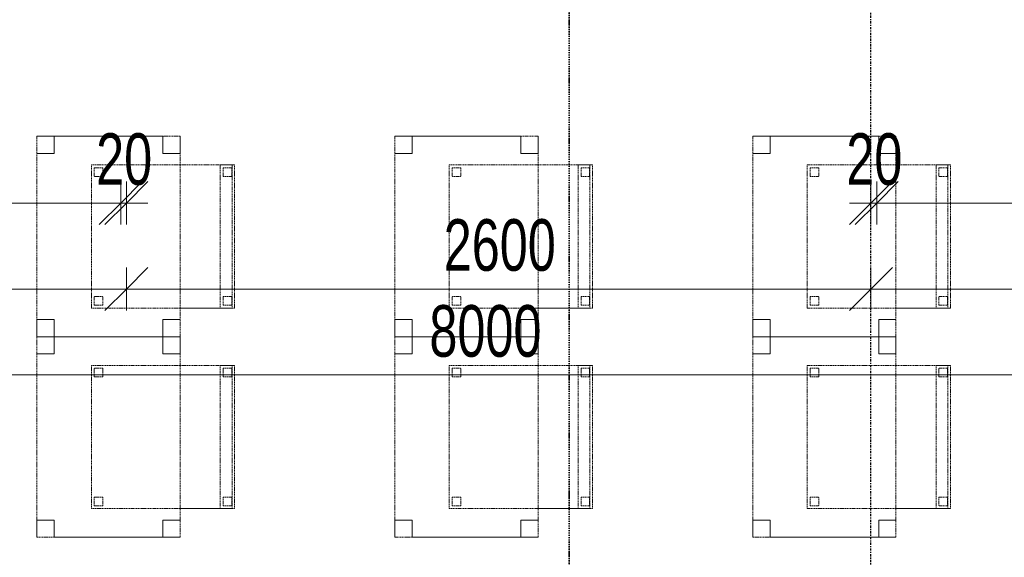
# Model space of a CAD drawing. Header units: millimetres. Extents: x -80560 to 110805, y -11020 to 52719.
# Tile 76 of 145: x 64322 to 67761, y 14480 to 16357. Entities that reach past the tile are written whole.
import ezdxf

# ---------------------------------------------------------------- set-up
doc = ezdxf.new("R2010")
doc.units = ezdxf.units.MM
for name, pattern in [('CENTER2', [20, 8, -4, 4, -4]), ('DASHDOT2', [8, 4, -2, 0, -2]), ('DASHED2', [6, 4, -2])]:
    doc.linetypes.add(name, pattern=pattern)
for name, color, linetype, lineweight in [('A-ANNO-DIMS', 211, 'Continuous', 9), ('A-ANNO-DIMS-100', 211, 'Continuous', 9), ('G-ANNO-SYMB', 111, 'Continuous', 9), ('I-FURN', 30, 'Continuous', 18), ('S-GRID', 1, 'Continuous', 9)]:
    doc.layers.add(name, color=color, linetype=linetype, lineweight=lineweight)
doc.styles.add('Arial_5', font='arial.ttf', dxfattribs={"width": 0.7, "height": 180})
doc.dimstyles.new('n3o_1_8_3', dxfattribs={"dimscale": 304.8, "dimtxt": 183.646692, "dimasz": 0.492126, "dimexe": 0.246063, "dimexo": 0.0625, "dimgap": 0.032808, "dimtad": 1, "dimdec": 0, "dimdsep": 46, "dimtxsty": 'Arial_5', "dimblk1": 'OBLIQUE', "dimblk2": 'OBLIQUE', "dimsah": 1, "dimcen": 0.09, "dimdle": 0.246063, "dimazin": 0, "dimtfac": 1, "dimtdec": 4, "dimtix": 1, "dimtmove": 0, "dimatfit": 3, "dimfxl": 0.246063, "dimfxlon": 1, "dimtvp": 1, "dimtolj": 1, "dimtzin": 0, "dimarcsym": 2})

# ---------------------------------------------------------------- blocks, each defined once
blk = doc.blocks.new('82_tafel1 - tafel 500x700 2-30673039-DO_03 derde verdieping')
at = {"layer": 'I-FURN', "linetype": 'DASHED2'}
for p, q in [((350, 250), (-350, 250)), ((-350, 250), (-350, -250)), ((350, 250), (-350, 250)), ((-350, 250), (-350, -250)), ((-350, 250), (-350, 190)), ((-290, 250), (-350, 250)), ((-290, 190), (-290, 250)), ((-290, 250), (290, 250)), ((-290, 250), (-290, 190)), ((290, 250), (290, 190)), ((290, 190), (290, 250)), ((350, 250), (290, 250)), ((350, -250), (350, 250)), ((350, -250), (350, 250)), ((350, 190), (350, 250)), ((-350, -190), (-350, 190)), ((-350, 190), (-290, 190)), ((-290, 190), (-350, 190)), ((290, 190), (350, 190)), ((350, 190), (290, 190)), ((350, 190), (350, -190)), ((-290, -190), (-350, -190)), ((-350, -190), (-290, -190)), ((-350, -190), (-350, -250)), ((-290, -250), (-290, -190)), ((-290, -190), (-290, -250)), ((350, -190), (290, -190)), ((290, -190), (290, -250)), ((290, -250), (290, -190)), ((290, -190), (350, -190)), ((350, -250), (350, -190)), ((-350, -250), (350, -250)), ((-350, -250), (350, -250)), ((-350, -250), (-290, -250)), ((290, -250), (-290, -250)), ((290, -250), (350, -250))]:
    blk.add_line(p, q, dxfattribs=at)
blk = doc.blocks.new('82_zitmeubel - stoel 500x500-V152-DO_03 derde verdieping')
at = {"layer": 'I-FURN', "linetype": 'DASHED2'}
for p, q in [((-192.1, -73), (-192.1, 237)), ((-192.1, 237), (-192.1, -73)), ((-192.1, 237), (307.9, 237)), ((-192.1, 237), (307.9, 237)), ((-182.1, 226), (-182.1, 198)), ((-182.1, 198), (-182.1, 226)), ((-153.1, 227), (-181.1, 227)), ((-181.1, 227), (-153.1, 227)), ((-152.1, 198), (-152.1, 226)), ((-152.1, 226), (-152.1, 198)), ((267.9, 226), (267.9, 198)), ((267.9, 198), (267.9, 226)), ((296.9, 227), (268.9, 227)), ((268.9, 227), (296.9, 227)), ((297.9, 198), (297.9, 226)), ((297.9, 226), (297.9, 198)), ((307.9, 237), (307.9, -73)), ((307.9, -73), (307.9, 237)), ((-181.1, 197), (-153.1, 197)), ((-153.1, 197), (-181.1, 197)), ((268.9, 197), (296.9, 197)), ((296.9, 197), (268.9, 197)), ((-192.1, -213), (-192.1, -73)), ((-192.1, -73), (-192.1, -263)), ((307.9, -73), (307.9, -213)), ((307.9, -263), (307.9, -73)), ((-192.1, -254.1), (-192.1, -213)), ((307.9, -213), (-192.1, -213)), ((-182.1, -224), (-182.1, -252)), ((-182.1, -252), (-182.1, -224)), ((-153.1, -223), (-181.1, -223)), ((-181.1, -223), (-153.1, -223)), ((-152.1, -252), (-152.1, -224)), ((-152.1, -224), (-152.1, -252)), ((267.9, -224), (267.9, -252)), ((267.9, -252), (267.9, -224)), ((296.9, -223), (268.9, -223)), ((268.9, -223), (296.9, -223)), ((297.9, -252), (297.9, -224)), ((297.9, -224), (297.9, -252)), ((307.9, -213), (307.9, -254.1)), ((-192.1, -263), (-192.1, -254.1)), ((307.9, -254.1), (-192.1, -254.1)), ((-192.1, -263), (307.9, -263)), ((-192.1, -263), (307.9, -263)), ((-181.1, -253), (-153.1, -253)), ((-153.1, -253), (-181.1, -253)), ((268.9, -253), (296.9, -253)), ((296.9, -253), (268.9, -253)), ((307.9, -254.1), (307.9, -263))]:
    blk.add_line(p, q, dxfattribs=at)
for centre, start, end in [((-181.1, 226), 90, 180), ((-181.1, 226), 90, 180), ((-153.1, 226), 360, 90), ((-153.1, 226), 360, 90), ((268.9, 226), 90, 180), ((268.9, 226), 90, 180), ((296.9, 226), 360, 90), ((296.9, 226), 360, 90), ((-181.1, 198), 180, 270), ((-181.1, 198), 180, 270), ((-153.1, 198), 270, 0), ((-153.1, 198), 270, 0), ((268.9, 198), 180, 270), ((268.9, 198), 180, 270), ((296.9, 198), 270, 360), ((296.9, 198), 270, 360), ((-181.1, -224), 90, 180), ((-181.1, -224), 150, 165), ((-181.1, -224), 165, 180), ((-181.1, -224), 135, 150), ((-181.1, -224), 90, 135), ((-153.1, -224), 0, 90), ((-153.1, -224), 15, 90), ((-153.1, -224), 0, 15), ((268.9, -224), 90, 180), ((268.9, -224), 90, 180), ((296.9, -224), 0, 90), ((296.9, -224), 0, 90), ((-181.1, -252), 180, 195), ((-181.1, -252), 180, 270), ((-181.1, -252), 195, 210), ((-181.1, -252), 210, 270), ((-153.1, -252), 270, 0), ((-153.1, -252), 270, 300), ((-153.1, -252), 300, 0), ((268.9, -252), 180, 270), ((268.9, -252), 180, 210), ((268.9, -252), 210, 240), ((268.9, -252), 240, 270), ((296.9, -252), 270, 0), ((296.9, -252), 270, 0)]:
    blk.add_arc(centre, 1, start, end, dxfattribs=at)
blk = doc.blocks.new('82_zitmeubel - stoel 500x500-V153-DO_03 derde verdieping')
at = {"layer": 'I-FURN', "linetype": 'DASHED2'}
for p, q in [((-192.1, -73), (-192.1, 237)), ((-192.1, 237), (-192.1, -73)), ((-192.1, 237), (307.9, 237)), ((-192.1, 237), (307.9, 237)), ((-182.1, 226), (-182.1, 198)), ((-182.1, 198), (-182.1, 226)), ((-153.1, 227), (-181.1, 227)), ((-181.1, 227), (-153.1, 227)), ((-152.1, 198), (-152.1, 226)), ((-152.1, 226), (-152.1, 198)), ((267.9, 226), (267.9, 198)), ((267.9, 198), (267.9, 226)), ((296.9, 227), (268.9, 227)), ((268.9, 227), (296.9, 227)), ((297.9, 198), (297.9, 226)), ((297.9, 226), (297.9, 198)), ((307.9, 237), (307.9, -73)), ((307.9, -73), (307.9, 237)), ((-181.1, 197), (-153.1, 197)), ((-153.1, 197), (-181.1, 197)), ((268.9, 197), (296.9, 197)), ((296.9, 197), (268.9, 197)), ((-192.1, -213), (-192.1, -73)), ((-192.1, -73), (-192.1, -263)), ((307.9, -73), (307.9, -213)), ((307.9, -263), (307.9, -73)), ((-192.1, -254.1), (-192.1, -213)), ((307.9, -213), (-192.1, -213)), ((-182.1, -224), (-182.1, -252)), ((-182.1, -252), (-182.1, -224)), ((-153.1, -223), (-181.1, -223)), ((-181.1, -223), (-153.1, -223)), ((-152.1, -252), (-152.1, -224)), ((-152.1, -224), (-152.1, -252)), ((267.9, -224), (267.9, -252)), ((267.9, -252), (267.9, -224)), ((296.9, -223), (268.9, -223)), ((268.9, -223), (296.9, -223)), ((297.9, -252), (297.9, -224)), ((297.9, -224), (297.9, -252)), ((307.9, -213), (307.9, -254.1)), ((-192.1, -263), (-192.1, -254.1)), ((307.9, -254.1), (-192.1, -254.1)), ((-192.1, -263), (307.9, -263)), ((-192.1, -263), (307.9, -263)), ((-181.1, -253), (-153.1, -253)), ((-153.1, -253), (-181.1, -253)), ((268.9, -253), (296.9, -253)), ((296.9, -253), (268.9, -253)), ((307.9, -254.1), (307.9, -263))]:
    blk.add_line(p, q, dxfattribs=at)
for centre, start, end in [((-181.1, 226), 90, 180), ((-181.1, 226), 90, 180), ((-153.1, 226), 360, 90), ((-153.1, 226), 360, 90), ((268.9, 226), 90, 180), ((268.9, 226), 90, 180), ((296.9, 226), 360, 90), ((296.9, 226), 360, 90), ((-181.1, 198), 180, 270), ((-181.1, 198), 180, 270), ((-153.1, 198), 270, 0), ((-153.1, 198), 270, 0), ((268.9, 198), 180, 270), ((268.9, 198), 180, 270), ((296.9, 198), 270, 360), ((296.9, 198), 270, 360), ((-181.1, -224), 90, 180), ((-181.1, -224), 120, 180), ((-181.1, -224), 90, 120), ((-153.1, -224), 0, 90), ((-153.1, -224), 60, 90), ((-153.1, -224), 30, 60), ((-153.1, -224), 0, 30), ((268.9, -224), 90, 180), ((268.9, -224), 90, 180), ((296.9, -224), 0, 90), ((296.9, -224), 0, 90), ((-181.1, -252), 180, 270), ((-181.1, -252), 180, 195), ((-181.1, -252), 195, 270), ((-153.1, -252), 270, 0), ((-153.1, -252), 270, 0), ((268.9, -252), 180, 270), ((268.9, -252), 180, 270), ((296.9, -252), 270, 0), ((296.9, -252), 270, 0)]:
    blk.add_arc(centre, 1, start, end, dxfattribs=at)
blk = doc.blocks.new('82_zitmeubel - stoel 500x500-V154-DO_03 derde verdieping')
at = {"layer": 'I-FURN', "linetype": 'DASHED2'}
for p, q in [((-192.1, -73), (-192.1, 237)), ((-192.1, 237), (-192.1, -73)), ((-192.1, 237), (307.9, 237)), ((-192.1, 237), (307.9, 237)), ((-182.1, 226), (-182.1, 198)), ((-182.1, 198), (-182.1, 226)), ((-153.1, 227), (-181.1, 227)), ((-181.1, 227), (-153.1, 227)), ((-152.1, 198), (-152.1, 226)), ((-152.1, 226), (-152.1, 198)), ((267.9, 226), (267.9, 198)), ((267.9, 198), (267.9, 226)), ((296.9, 227), (268.9, 227)), ((268.9, 227), (296.9, 227)), ((297.9, 198), (297.9, 226)), ((297.9, 226), (297.9, 198)), ((307.9, 237), (307.9, -73)), ((307.9, -73), (307.9, 237)), ((-181.1, 197), (-153.1, 197)), ((-153.1, 197), (-181.1, 197)), ((268.9, 197), (296.9, 197)), ((296.9, 197), (268.9, 197)), ((-192.1, -213), (-192.1, -73)), ((-192.1, -73), (-192.1, -263)), ((307.9, -73), (307.9, -213)), ((307.9, -263), (307.9, -73)), ((-192.1, -254.1), (-192.1, -213)), ((307.9, -213), (-192.1, -213)), ((-182.1, -224), (-182.1, -252)), ((-182.1, -252), (-182.1, -224)), ((-153.1, -223), (-181.1, -223)), ((-181.1, -223), (-153.1, -223)), ((-152.1, -252), (-152.1, -224)), ((-152.1, -224), (-152.1, -252)), ((267.9, -224), (267.9, -252)), ((267.9, -252), (267.9, -224)), ((296.9, -223), (268.9, -223)), ((268.9, -223), (296.9, -223)), ((297.9, -252), (297.9, -224)), ((297.9, -224), (297.9, -252)), ((307.9, -213), (307.9, -254.1)), ((-192.1, -263), (-192.1, -254.1)), ((307.9, -254.1), (-192.1, -254.1)), ((-192.1, -263), (307.9, -263)), ((-192.1, -263), (307.9, -263)), ((-181.1, -253), (-153.1, -253)), ((-153.1, -253), (-181.1, -253)), ((268.9, -253), (296.9, -253)), ((296.9, -253), (268.9, -253)), ((307.9, -254.1), (307.9, -263))]:
    blk.add_line(p, q, dxfattribs=at)
for centre, start, end in [((-181.1, 226), 90, 180), ((-181.1, 226), 90, 180), ((-153.1, 226), 360, 90), ((-153.1, 226), 360, 90), ((268.9, 226), 90, 180), ((268.9, 226), 90, 180), ((296.9, 226), 360, 90), ((296.9, 226), 360, 90), ((-181.1, 198), 180, 270), ((-181.1, 198), 180, 270), ((-153.1, 198), 270, 0), ((-153.1, 198), 270, 0), ((268.9, 198), 180, 225), ((268.9, 198), 180, 270), ((268.9, 198), 225, 270), ((296.9, 198), 270, 360), ((296.9, 198), 270, 360), ((-181.1, -224), 105, 180), ((-181.1, -224), 150, 165), ((-181.1, -224), 165, 180), ((-181.1, -224), 135, 150), ((-181.1, -224), 90, 135), ((-181.1, -224), 90, 105), ((-153.1, -224), 0, 90), ((-153.1, -224), 45, 90), ((-153.1, -224), 0, 45), ((268.9, -224), 90, 180), ((268.9, -224), 90, 180), ((296.9, -224), 0, 90), ((296.9, -224), 0, 90), ((-181.1, -252), 180, 195), ((-181.1, -252), 180, 255), ((-181.1, -252), 195, 210), ((-181.1, -252), 210, 270), ((-181.1, -252), 255, 270), ((-153.1, -252), 270, 0), ((-153.1, -252), 270, 0), ((268.9, -252), 180, 270), ((268.9, -252), 180, 270), ((296.9, -252), 270, 0), ((296.9, -252), 270, 0)]:
    blk.add_arc(centre, 1, start, end, dxfattribs=at)
blk = doc.blocks.new('82_zitmeubel - stoel 500x500-V155-DO_03 derde verdieping')
at = {"layer": 'I-FURN', "linetype": 'DASHED2'}
for p, q in [((-192.1, -73), (-192.1, 237)), ((-192.1, 237), (-192.1, -73)), ((-192.1, 237), (307.9, 237)), ((-192.1, 237), (307.9, 237)), ((-182.1, 226), (-182.1, 198)), ((-182.1, 198), (-182.1, 226)), ((-153.1, 227), (-181.1, 227)), ((-181.1, 227), (-153.1, 227)), ((-152.1, 198), (-152.1, 226)), ((-152.1, 226), (-152.1, 198)), ((267.9, 226), (267.9, 198)), ((267.9, 198), (267.9, 226)), ((296.9, 227), (268.9, 227)), ((268.9, 227), (296.9, 227)), ((297.9, 198), (297.9, 226)), ((297.9, 226), (297.9, 198)), ((307.9, 237), (307.9, -73)), ((307.9, -73), (307.9, 237)), ((-181.1, 197), (-153.1, 197)), ((-153.1, 197), (-181.1, 197)), ((268.9, 197), (296.9, 197)), ((296.9, 197), (268.9, 197)), ((-192.1, -213), (-192.1, -73)), ((-192.1, -73), (-192.1, -263)), ((307.9, -73), (307.9, -213)), ((307.9, -263), (307.9, -73)), ((-192.1, -254.1), (-192.1, -213)), ((307.9, -213), (-192.1, -213)), ((-182.1, -224), (-182.1, -252)), ((-182.1, -252), (-182.1, -224)), ((-153.1, -223), (-181.1, -223)), ((-181.1, -223), (-153.1, -223)), ((-152.1, -252), (-152.1, -224)), ((-152.1, -224), (-152.1, -252)), ((267.9, -224), (267.9, -252)), ((267.9, -252), (267.9, -224)), ((296.9, -223), (268.9, -223)), ((268.9, -223), (296.9, -223)), ((297.9, -252), (297.9, -224)), ((297.9, -224), (297.9, -252)), ((307.9, -213), (307.9, -254.1)), ((-192.1, -263), (-192.1, -254.1)), ((307.9, -254.1), (-192.1, -254.1)), ((-192.1, -263), (307.9, -263)), ((-192.1, -263), (307.9, -263)), ((-181.1, -253), (-153.1, -253)), ((-153.1, -253), (-181.1, -253)), ((268.9, -253), (296.9, -253)), ((296.9, -253), (268.9, -253)), ((307.9, -254.1), (307.9, -263))]:
    blk.add_line(p, q, dxfattribs=at)
for centre, start, end in [((-181.1, 226), 90, 180), ((-181.1, 226), 90, 180), ((-153.1, 226), 360, 90), ((-153.1, 226), 360, 90), ((268.9, 226), 90, 180), ((268.9, 226), 120, 180), ((268.9, 226), 90, 120), ((296.9, 226), 45, 90), ((296.9, 226), 360, 90), ((296.9, 226), 360, 45), ((-181.1, 198), 180, 270), ((-181.1, 198), 180, 270), ((-153.1, 198), 270, 0), ((-153.1, 198), 270, 0), ((268.9, 198), 180, 195), ((268.9, 198), 180, 270), ((268.9, 198), 195, 270), ((296.9, 198), 270, 360), ((296.9, 198), 270, 360), ((-181.1, -224), 90, 180), ((-181.1, -224), 90, 180), ((-153.1, -224), 0, 90), ((-153.1, -224), 0, 90), ((268.9, -224), 90, 180), ((268.9, -224), 90, 180), ((296.9, -224), 0, 90), ((296.9, -224), 0, 90), ((-181.1, -252), 180, 270), ((-181.1, -252), 180, 225), ((-181.1, -252), 225, 270), ((-153.1, -252), 270, 0), ((-153.1, -252), 270, 0), ((268.9, -252), 180, 270), ((268.9, -252), 180, 270), ((296.9, -252), 270, 0), ((296.9, -252), 270, 0)]:
    blk.add_arc(centre, 1, start, end, dxfattribs=at)
blk = doc.blocks.new('82_zitmeubel - stoel 500x500-V156-DO_03 derde verdieping')
at = {"layer": 'I-FURN', "linetype": 'DASHED2'}
for p, q in [((-192.1, -73), (-192.1, 237)), ((-192.1, 237), (-192.1, -73)), ((-192.1, 237), (307.9, 237)), ((-192.1, 237), (307.9, 237)), ((-182.1, 226), (-182.1, 198)), ((-182.1, 198), (-182.1, 226)), ((-153.1, 227), (-181.1, 227)), ((-181.1, 227), (-153.1, 227)), ((-152.1, 198), (-152.1, 226)), ((-152.1, 226), (-152.1, 198)), ((267.9, 226), (267.9, 198)), ((267.9, 198), (267.9, 226)), ((296.9, 227), (268.9, 227)), ((268.9, 227), (296.9, 227)), ((297.9, 198), (297.9, 226)), ((297.9, 226), (297.9, 198)), ((307.9, 237), (307.9, -73)), ((307.9, -73), (307.9, 237)), ((-181.1, 197), (-153.1, 197)), ((-153.1, 197), (-181.1, 197)), ((268.9, 197), (296.9, 197)), ((296.9, 197), (268.9, 197)), ((-192.1, -213), (-192.1, -73)), ((-192.1, -73), (-192.1, -263)), ((307.9, -73), (307.9, -213)), ((307.9, -263), (307.9, -73)), ((-192.1, -254.1), (-192.1, -213)), ((307.9, -213), (-192.1, -213)), ((-182.1, -224), (-182.1, -252)), ((-182.1, -252), (-182.1, -224)), ((-153.1, -223), (-181.1, -223)), ((-181.1, -223), (-153.1, -223)), ((-152.1, -252), (-152.1, -224)), ((-152.1, -224), (-152.1, -252)), ((267.9, -224), (267.9, -252)), ((267.9, -252), (267.9, -224)), ((296.9, -223), (268.9, -223)), ((268.9, -223), (296.9, -223)), ((297.9, -252), (297.9, -224)), ((297.9, -224), (297.9, -252)), ((307.9, -213), (307.9, -254.1)), ((-192.1, -263), (-192.1, -254.1)), ((307.9, -254.1), (-192.1, -254.1)), ((-192.1, -263), (307.9, -263)), ((-192.1, -263), (307.9, -263)), ((-181.1, -253), (-153.1, -253)), ((-153.1, -253), (-181.1, -253)), ((268.9, -253), (296.9, -253)), ((296.9, -253), (268.9, -253)), ((307.9, -254.1), (307.9, -263))]:
    blk.add_line(p, q, dxfattribs=at)
for centre, start, end in [((-181.1, 226), 90, 180), ((-181.1, 226), 90, 180), ((-153.1, 226), 360, 90), ((-153.1, 226), 360, 90), ((268.9, 226), 90, 180), ((268.9, 226), 150, 180), ((268.9, 226), 90, 150), ((296.9, 226), 75, 90), ((296.9, 226), 360, 90), ((296.9, 226), 360, 75), ((-181.1, 198), 180, 270), ((-181.1, 198), 180, 270), ((-153.1, 198), 270, 0), ((-153.1, 198), 270, 0), ((268.9, 198), 180, 210), ((268.9, 198), 180, 270), ((268.9, 198), 210, 240), ((268.9, 198), 240, 270), ((296.9, 198), 270, 360), ((296.9, 198), 270, 360), ((-181.1, -224), 90, 180), ((-181.1, -224), 150, 165), ((-181.1, -224), 165, 180), ((-181.1, -224), 135, 150), ((-181.1, -224), 90, 135), ((-153.1, -224), 0, 90), ((-153.1, -224), 0, 90), ((268.9, -224), 90, 180), ((268.9, -224), 90, 180), ((296.9, -224), 0, 90), ((296.9, -224), 0, 90), ((-181.1, -252), 180, 195), ((-181.1, -252), 180, 270), ((-181.1, -252), 195, 210), ((-181.1, -252), 210, 270), ((-153.1, -252), 270, 0), ((-153.1, -252), 270, 0), ((268.9, -252), 180, 270), ((268.9, -252), 180, 270), ((296.9, -252), 270, 0), ((296.9, -252), 270, 0)]:
    blk.add_arc(centre, 1, start, end, dxfattribs=at)
blk = doc.blocks.new('82_zitmeubel - stoel 500x500-V157-DO_03 derde verdieping')
at = {"layer": 'I-FURN', "linetype": 'DASHED2'}
for p, q in [((-192.1, -73), (-192.1, 237)), ((-192.1, 237), (-192.1, -73)), ((-192.1, 237), (307.9, 237)), ((-192.1, 237), (307.9, 237)), ((-182.1, 226), (-182.1, 198)), ((-182.1, 198), (-182.1, 226)), ((-153.1, 227), (-181.1, 227)), ((-181.1, 227), (-153.1, 227)), ((-152.1, 198), (-152.1, 226)), ((-152.1, 226), (-152.1, 198)), ((267.9, 226), (267.9, 198)), ((267.9, 198), (267.9, 226)), ((296.9, 227), (268.9, 227)), ((268.9, 227), (296.9, 227)), ((297.9, 198), (297.9, 226)), ((297.9, 226), (297.9, 198)), ((307.9, 237), (307.9, -73)), ((307.9, -73), (307.9, 237)), ((-181.1, 197), (-153.1, 197)), ((-153.1, 197), (-181.1, 197)), ((268.9, 197), (296.9, 197)), ((296.9, 197), (268.9, 197)), ((-192.1, -213), (-192.1, -73)), ((-192.1, -73), (-192.1, -263)), ((307.9, -73), (307.9, -213)), ((307.9, -263), (307.9, -73)), ((-192.1, -254.1), (-192.1, -213)), ((307.9, -213), (-192.1, -213)), ((-182.1, -224), (-182.1, -252)), ((-182.1, -252), (-182.1, -224)), ((-153.1, -223), (-181.1, -223)), ((-181.1, -223), (-153.1, -223)), ((-152.1, -252), (-152.1, -224)), ((-152.1, -224), (-152.1, -252)), ((267.9, -224), (267.9, -252)), ((267.9, -252), (267.9, -224)), ((296.9, -223), (268.9, -223)), ((268.9, -223), (296.9, -223)), ((297.9, -252), (297.9, -224)), ((297.9, -224), (297.9, -252)), ((307.9, -213), (307.9, -254.1)), ((-192.1, -263), (-192.1, -254.1)), ((307.9, -254.1), (-192.1, -254.1)), ((-192.1, -263), (307.9, -263)), ((-192.1, -263), (307.9, -263)), ((-181.1, -253), (-153.1, -253)), ((-153.1, -253), (-181.1, -253)), ((268.9, -253), (296.9, -253)), ((296.9, -253), (268.9, -253)), ((307.9, -254.1), (307.9, -263))]:
    blk.add_line(p, q, dxfattribs=at)
for centre, start, end in [((-181.1, 226), 90, 180), ((-181.1, 226), 90, 180), ((-153.1, 226), 360, 90), ((-153.1, 226), 360, 90), ((268.9, 226), 90, 180), ((268.9, 226), 90, 180), ((296.9, 226), 60, 90), ((296.9, 226), 360, 90), ((296.9, 226), 30, 60), ((296.9, 226), 360, 30), ((-181.1, 198), 180, 255), ((-181.1, 198), 180, 270), ((-181.1, 198), 255, 270), ((-153.1, 198), 270, 0), ((-153.1, 198), 270, 0), ((268.9, 198), 180, 270), ((268.9, 198), 180, 270), ((296.9, 198), 270, 360), ((296.9, 198), 270, 330), ((296.9, 198), 330, 360), ((-181.1, -224), 90, 180), ((-181.1, -224), 90, 180), ((-153.1, -224), 0, 90), ((-153.1, -224), 0, 90), ((268.9, -224), 90, 180), ((268.9, -224), 90, 180), ((296.9, -224), 0, 90), ((296.9, -224), 0, 90), ((-181.1, -252), 180, 270), ((-181.1, -252), 180, 270), ((-153.1, -252), 270, 0), ((-153.1, -252), 270, 0), ((268.9, -252), 180, 270), ((268.9, -252), 180, 270), ((296.9, -252), 270, 0), ((296.9, -252), 270, 0)]:
    blk.add_arc(centre, 1, start, end, dxfattribs=at)
blk = doc.blocks.new('DIMBLOCK305-DO_03 derde verdieping')
at = {"layer": 'A-ANNO-DIMS-100'}
for p, q in [((61944.8, 15116.7), (62019.8, 15191.7)), ((61944.8, 15191.7), (61944.8, 15041.7)), ((61944.8, 15116.7), (61944.8, 15191.7)), ((69944.8, 15116.7), (70019.8, 15191.7)), ((69944.8, 15191.7), (69944.8, 15041.7)), ((69944.8, 15116.7), (69944.8, 15191.7)), ((61944.8, 15116.7), (61869.8, 15041.7)), ((61944.8, 15116.7), (69944.8, 15116.7)), ((69944.8, 15116.7), (69869.8, 15041.7))]:
    blk.add_line(p, q, dxfattribs=at)
at = {"layer": 'A-ANNO-DIMS-100', "color": 0, "insert": (65752.7, 15360.4), "char_height": 180, "width": 461.094, "attachment_point": 1, "line_spacing_factor": 0.941778, "style": 'Arial_5'}
blk.add_mtext('8000', dxfattribs=at)
blk = doc.blocks.new('_Oblique')
at = {"color": 0, "linetype": 'ByBlock', "lineweight": -2}
blk.add_line((-0.5, -0.5), (0.5, 0.5), dxfattribs=at)
blk = doc.blocks.new('DIMBLOCK444-DO_03 derde verdieping')
at = {"layer": 'A-ANNO-DIMS-100'}
for p, q in [((61944.8, 15416.7), (62019.8, 15491.7)), ((61944.8, 15491.7), (61944.8, 15341.7)), ((61944.8, 15416.7), (61944.8, 15491.7)), ((64694.8, 15416.7), (64769.8, 15491.7)), ((64694.8, 15491.7), (64694.8, 15341.7)), ((64694.8, 15416.7), (64694.8, 15491.7)), ((61869.8, 15416.7), (64694.8, 15416.7)), ((61944.8, 15416.7), (61869.8, 15341.7)), ((64694.8, 15416.7), (64619.8, 15341.7))]:
    blk.add_line(p, q, dxfattribs=at)
at = {"layer": 'A-ANNO-DIMS-100', "color": 0, "insert": (63127.7, 15660.4), "char_height": 180, "width": 461.094, "attachment_point": 1, "line_spacing_factor": 0.941778, "style": 'Arial_5'}
blk.add_mtext('2750', dxfattribs=at)
blk = doc.blocks.new('DIMBLOCK445-DO_03 derde verdieping')
at = {"layer": 'A-ANNO-DIMS-100'}
for p, q in [((64694.8, 15416.7), (64769.8, 15491.7)), ((64694.8, 15491.7), (64694.8, 15341.7)), ((64694.8, 15416.7), (64694.8, 15491.7)), ((67294.8, 15416.7), (67369.8, 15491.7)), ((67294.8, 15491.7), (67294.8, 15341.7)), ((67294.8, 15416.7), (67294.8, 15491.7)), ((64694.8, 15416.7), (64619.8, 15341.7)), ((64694.8, 15416.7), (67294.8, 15416.7)), ((67294.8, 15416.7), (67219.8, 15341.7))]:
    blk.add_line(p, q, dxfattribs=at)
at = {"layer": 'A-ANNO-DIMS-100', "color": 0, "insert": (65802.7, 15660.4), "char_height": 180, "width": 461.094, "attachment_point": 1, "line_spacing_factor": 0.941778, "style": 'Arial_5'}
blk.add_mtext('2600', dxfattribs=at)
blk = doc.blocks.new('DIMBLOCK446-DO_03 derde verdieping')
at = {"layer": 'A-ANNO-DIMS-100'}
for p, q in [((67294.8, 15416.7), (67369.8, 15491.7)), ((67294.8, 15491.7), (67294.8, 15341.7)), ((67294.8, 15416.7), (67294.8, 15491.7)), ((69944.8, 15416.7), (70019.8, 15491.7)), ((69944.8, 15491.7), (69944.8, 15341.7)), ((69944.8, 15416.7), (69944.8, 15491.7)), ((67294.8, 15416.7), (67219.8, 15341.7)), ((67294.8, 15416.7), (70019.8, 15416.7)), ((69944.8, 15416.7), (69869.8, 15341.7))]:
    blk.add_line(p, q, dxfattribs=at)
at = {"layer": 'A-ANNO-DIMS-100', "color": 0, "insert": (68427.7, 15660.4), "char_height": 180, "width": 461.094, "attachment_point": 1, "line_spacing_factor": 0.941778, "style": 'Arial_5'}
blk.add_mtext('2650', dxfattribs=at)
blk = doc.blocks.new('DIMBLOCK448-DO_03 derde verdieping')
at = {"layer": 'A-ANNO-DIMS-100'}
for p, q in [((62624.8, 15716.7), (62699.8, 15791.7)), ((62624.8, 15791.7), (62624.8, 15641.7)), ((62624.8, 15716.7), (62624.8, 15791.7)), ((64674.8, 15716.7), (64749.8, 15791.7)), ((64674.8, 15791.7), (64674.8, 15641.7)), ((64674.8, 15716.7), (64674.8, 15791.7)), ((62624.8, 15716.7), (62549.8, 15641.7)), ((62624.8, 15716.7), (64674.8, 15716.7)), ((64674.8, 15716.7), (64599.8, 15641.7))]:
    blk.add_line(p, q, dxfattribs=at)
at = {"layer": 'A-ANNO-DIMS-100', "color": 0, "insert": (63457.7, 15960.4), "char_height": 180, "width": 461.094, "attachment_point": 1, "line_spacing_factor": 0.941778, "style": 'Arial_5'}
blk.add_mtext('2050', dxfattribs=at)
blk = doc.blocks.new('DIMBLOCK449-DO_03 derde verdieping')
at = {"layer": 'A-ANNO-DIMS-100'}
for p, q in [((64674.8, 15716.7), (64749.8, 15791.7)), ((64674.8, 15791.7), (64674.8, 15641.7)), ((64674.8, 15716.7), (64674.8, 15791.7)), ((64694.8, 15716.7), (64769.8, 15791.7)), ((64694.8, 15791.7), (64694.8, 15641.7)), ((64694.8, 15716.7), (64694.8, 15791.7)), ((64674.8, 15716.7), (64599.8, 15641.7)), ((64694.8, 15716.7), (64619.8, 15641.7)), ((64674.8, 15716.7), (64769.8, 15716.7))]:
    blk.add_line(p, q, dxfattribs=at)
at = {"layer": 'A-ANNO-DIMS-100', "color": 0, "insert": (64588.8, 15960.4), "char_height": 180, "width": 230.547, "attachment_point": 1, "line_spacing_factor": 0.941778, "style": 'Arial_5'}
blk.add_mtext('20', dxfattribs=at)
blk = doc.blocks.new('DIMBLOCK450-DO_03 derde verdieping')
at = {"layer": 'A-ANNO-DIMS-100'}
for p, q in [((67294.8, 15716.7), (67369.8, 15791.7)), ((67294.8, 15791.7), (67294.8, 15641.7)), ((67294.8, 15716.7), (67294.8, 15791.7)), ((67314.8, 15716.7), (67389.8, 15791.7)), ((67314.8, 15791.7), (67314.8, 15641.7)), ((67314.8, 15716.7), (67314.8, 15791.7)), ((67219.8, 15716.7), (67314.8, 15716.7)), ((67294.8, 15716.7), (67219.8, 15641.7)), ((67314.8, 15716.7), (67239.8, 15641.7))]:
    blk.add_line(p, q, dxfattribs=at)
at = {"layer": 'A-ANNO-DIMS-100', "color": 0, "insert": (67208.8, 15960.4), "char_height": 180, "width": 230.547, "attachment_point": 1, "line_spacing_factor": 0.941778, "style": 'Arial_5'}
blk.add_mtext('20', dxfattribs=at)
blk = doc.blocks.new('DIMBLOCK451-DO_03 derde verdieping')
at = {"layer": 'A-ANNO-DIMS-100'}
for p, q in [((67314.8, 15716.7), (67389.8, 15791.7)), ((67314.8, 15791.7), (67314.8, 15641.7)), ((67314.8, 15716.7), (67314.8, 15791.7)), ((69364.8, 15716.7), (69439.8, 15791.7)), ((69364.8, 15791.7), (69364.8, 15641.7)), ((69364.8, 15716.7), (69364.8, 15791.7)), ((67314.8, 15716.7), (67239.8, 15641.7)), ((67314.8, 15716.7), (69364.8, 15716.7)), ((69364.8, 15716.7), (69289.8, 15641.7))]:
    blk.add_line(p, q, dxfattribs=at)
at = {"layer": 'A-ANNO-DIMS-100', "color": 0, "insert": (68147.7, 15960.4), "char_height": 180, "width": 461.094, "attachment_point": 1, "line_spacing_factor": 0.941778, "style": 'Arial_5'}
blk.add_mtext('2050', dxfattribs=at)

msp = doc.modelspace()

# ---------------------------------------------------------------- linework, layer by layer
at = {"layer": 'G-ANNO-SYMB', "linetype": 'DASHDOT2', "lineweight": 35}
msp.add_line((66241.3, 48457.5), (66241.3, 9141.8), dxfattribs=at)
at = {"layer": 'S-GRID', "linetype": 'CENTER2', "lineweight": 25}
msp.add_line((67294.8, 4383.3), (67294.8, 52119.1), dxfattribs=at)

# ---------------------------------------------------------------- block references
at = {"layer": 'I-FURN', "linetype": 'DASHED2', "rotation": 90.00000000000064}
for name, p in [('82_tafel1 - tafel 500x700 2-30673039-DO_03 derde verdieping', (64632.3, 15600)), ('82_tafel1 - tafel 500x700 2-30673039-DO_03 derde verdieping', (65882.3, 15600)), ('82_tafel1 - tafel 500x700 2-30673039-DO_03 derde verdieping', (67132.3, 15600)), ('82_zitmeubel - stoel 500x500-V157-DO_03 derde verdieping', (64809.3, 15542.1)), ('82_zitmeubel - stoel 500x500-V155-DO_03 derde verdieping', (66059.3, 15542.1)), ('82_zitmeubel - stoel 500x500-V153-DO_03 derde verdieping', (67309.3, 15542.1)), ('82_tafel1 - tafel 500x700 2-30673039-DO_03 derde verdieping', (64632.3, 14900)), ('82_tafel1 - tafel 500x700 2-30673039-DO_03 derde verdieping', (65882.3, 14900)), ('82_tafel1 - tafel 500x700 2-30673039-DO_03 derde verdieping', (67132.3, 14900)), ('82_zitmeubel - stoel 500x500-V156-DO_03 derde verdieping', (64809.3, 14842.1)), ('82_zitmeubel - stoel 500x500-V154-DO_03 derde verdieping', (66059.3, 14842.1)), ('82_zitmeubel - stoel 500x500-V152-DO_03 derde verdieping', (67309.3, 14842.1))]:
    msp.add_blockref(name, p, dxfattribs=at)

# ---------------------------------------------------------------- dimensions: what is measured, and where the dimension line sits
at = {"layer": 'A-ANNO-DIMS'}
for base, p1, p2, override, picture, middle in [((64674.8, 15716.7), (62624.8, 15791.7), (64674.8, 15791.7), {"dimpost": '<>', "dimfxl": 2050}, 'DIMBLOCK448-DO_03 derde verdieping', (63649.8, 15818.6)), ((64694.8, 15716.7), (64674.8, 15791.7), (64694.8, 15791.7), {"dimpost": '<>', "dimfxl": 20}, 'DIMBLOCK449-DO_03 derde verdieping', (64684.8, 15818.6)), ((67314.8, 15716.7), (67294.8, 15791.7), (67314.8, 15791.7), {"dimpost": '<>', "dimfxl": 20}, 'DIMBLOCK450-DO_03 derde verdieping', (67304.8, 15818.6)), ((69364.8, 15716.7), (67314.8, 15791.7), (69364.8, 15791.7), {"dimpost": '<>', "dimfxl": 2050}, 'DIMBLOCK451-DO_03 derde verdieping', (68339.8, 15818.6)), ((64694.8, 15416.7), (61944.8, 15491.7), (64694.8, 15491.7), {"dimpost": '<>', "dimfxl": 2750}, 'DIMBLOCK444-DO_03 derde verdieping', (63319.8, 15518.6)), ((67294.8, 15416.7), (64694.8, 15491.7), (67294.8, 15491.7), {"dimpost": '<>', "dimfxl": 2600}, 'DIMBLOCK445-DO_03 derde verdieping', (65994.8, 15518.6)), ((69944.8, 15416.7), (67294.8, 15491.7), (69944.8, 15491.7), {"dimpost": '<>', "dimfxl": 2650}, 'DIMBLOCK446-DO_03 derde verdieping', (68619.8, 15518.6)), ((69944.8, 15116.7), (61944.8, 15191.7), (69944.8, 15191.7), {"dimpost": '<>', "dimfxl": 8000}, 'DIMBLOCK305-DO_03 derde verdieping', (65944.8, 15218.6))]:
    dim = msp.add_linear_dim(base=base, p1=p1, p2=p2, dimstyle='n3o_1_8_3', override=override, dxfattribs=at)
    dim.commit()
    dim.dimension.update_dxf_attribs({"geometry": picture, "text_midpoint": middle})

doc.saveas('drawing.dxf')
